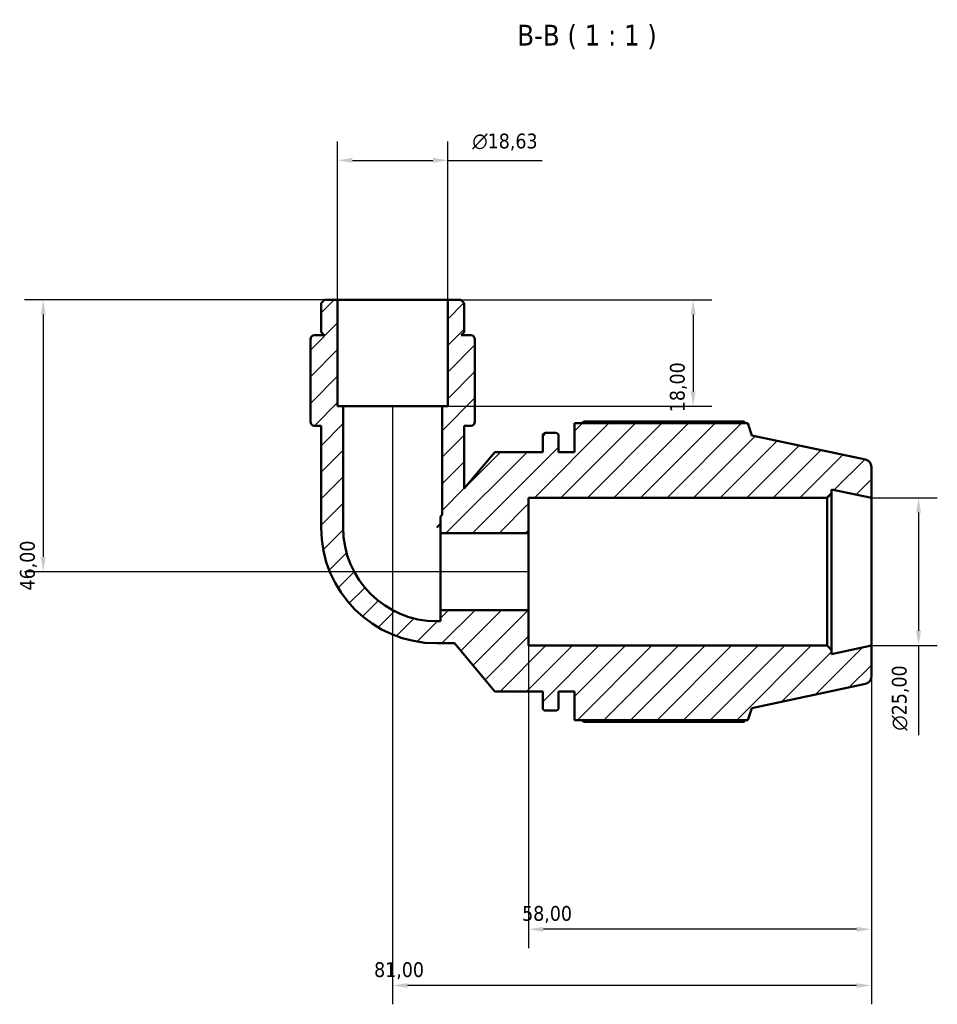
# Model space of a CAD drawing. Header units: millimetres. Extents: x 0 to 931, y 0 to 899.
# Tile 3 of 5: x 309 to 464, y 732 to 899. Entities that reach past the tile are written whole.
import ezdxf

# ---------------------------------------------------------------- set-up
doc = ezdxf.new("R2010")
doc.units = ezdxf.units.MM
for name, color, linetype, lineweight in [('Dimension (ISO)', 7, 'Continuous', 25), ('Hatch (ISO)', 7, 'Continuous', 18), ('Symbol (ISO)', 7, 'Continuous', 25), ('Visible (ISO)', 7, 'Continuous', 50)]:
    doc.layers.add(name, color=color, linetype=linetype, lineweight=lineweight)
doc.styles.add('Label Text (ISO)', font='tahoma.ttf')
doc.styles.add('Note Text (ISO)', font='tahoma.ttf')
doc.dimstyles.new('Default (ISO)', dxfattribs={"dimtxt": 2.5, "dimasz": 2.5, "dimexe": 3.175, "dimexo": 0, "dimgap": 0.762, "dimtad": 1, "dimrnd": 1e-08, "dimzin": 0, "dimtxsty": 'Note Text (ISO)', "dimcen": 0.09, "dimdle": 10, "dimclrd": 256, "dimclre": 256, "dimclrt": 232, "dimazin": 0, "dimtfac": 1.40208, "dimtmove": 0, "dimatfit": 3, "dimfxl": 1, "dimtolj": 1, "dimtzin": 0, "dimlwd": -1, "dimlwe": -1, "dimarcsym": 0})

# ---------------------------------------------------------------- blocks, each defined once
blk = doc.blocks.new('*D7')
at = {"layer": 'Defpoints', "color": 0, "transparency": 16777216}
for p in [(380.99, 874.8), (362.35, 851.22), (380.99, 851.22)]:
    blk.add_point(p, dxfattribs=at)
at = {"layer": 'Dimension (ISO)', "transparency": 16777216}
for p, q in [((362.35, 851.22), (362.35, 877.98)), ((380.99, 851.22), (380.99, 877.98)), ((364.85, 874.8), (378.49, 874.8)), ((380.99, 874.8), (396.97, 874.8))]:
    blk.add_line(p, q, dxfattribs=at)
for points in [[(364.85, 875.22), (364.85, 874.38), (362.35, 874.8)], [(378.49, 875.22), (378.49, 874.38), (380.99, 874.8)]]:
    blk.add_solid(points, dxfattribs=at)
at = {"layer": 'Dimension (ISO)', "color": 232, "true_color": 0xca0064, "transparency": 16777216, "insert": (385.15, 879.32), "char_height": 2.5, "attachment_point": 1, "style": 'Note Text (ISO)'}
blk.add_mtext('\\A1;\\fAIGDT|b0|i0;\\H2.5000;\\ln\\fTahoma|b0|i0;\\H2.5000;18,63', dxfattribs=at)
blk = doc.blocks.new('*D8')
at = {"layer": 'Defpoints', "color": 0, "transparency": 16777216}
for p in [(380.99, 851.22), (380.05, 833.22), (422.51, 833.22)]:
    blk.add_point(p, dxfattribs=at)
at = {"layer": 'Dimension (ISO)', "transparency": 16777216}
for p, q in [((380.99, 851.22), (425.69, 851.22)), ((422.51, 848.72), (422.51, 835.72)), ((380.05, 833.22), (425.69, 833.22))]:
    blk.add_line(p, q, dxfattribs=at)
for points in [[(422.1, 848.72), (422.93, 848.72), (422.51, 851.22)], [(422.1, 835.72), (422.93, 835.72), (422.51, 833.22)]]:
    blk.add_solid(points, dxfattribs=at)
at = {"layer": 'Dimension (ISO)', "color": 232, "true_color": 0xca0064, "transparency": 16777216, "insert": (418.57, 832.2), "char_height": 2.5, "attachment_point": 1, "rotation": 90, "style": 'Note Text (ISO)'}
blk.add_mtext('\\A1;18,00', dxfattribs=at)
blk = doc.blocks.new('*D9')
at = {"layer": 'Defpoints', "color": 0, "transparency": 16777216}
for p in [(362.35, 851.22), (312.55, 805.22), (394.67, 805.22)]:
    blk.add_point(p, dxfattribs=at)
at = {"layer": 'Dimension (ISO)', "transparency": 16777216}
for p, q in [((362.35, 851.22), (309.37, 851.22)), ((312.55, 848.72), (312.55, 807.72)), ((394.67, 805.22), (309.37, 805.22))]:
    blk.add_line(p, q, dxfattribs=at)
for points in [[(312.13, 848.72), (312.96, 848.72), (312.55, 851.22)], [(312.13, 807.72), (312.96, 807.72), (312.55, 805.22)]]:
    blk.add_solid(points, dxfattribs=at)
at = {"layer": 'Dimension (ISO)', "color": 232, "true_color": 0xca0064, "transparency": 16777216, "insert": (308.61, 802.04), "char_height": 2.5, "attachment_point": 1, "rotation": 90, "style": 'Note Text (ISO)'}
blk.add_mtext('\\A1;46,00', dxfattribs=at)
blk = doc.blocks.new('*D10')
at = {"layer": 'Defpoints', "color": 0, "transparency": 16777216}
for p in [(371.67, 833.22), (452.67, 792.72), (371.67, 735.22)]:
    blk.add_point(p, dxfattribs=at)
at = {"layer": 'Dimension (ISO)', "transparency": 16777216}
for p, q in [((371.67, 833.22), (371.67, 732.04)), ((452.67, 792.72), (452.67, 732.04)), ((450.17, 735.22), (374.17, 735.22))]:
    blk.add_line(p, q, dxfattribs=at)
for points in [[(374.17, 735.63), (374.17, 734.8), (371.67, 735.22)], [(450.17, 735.63), (450.17, 734.8), (452.67, 735.22)]]:
    blk.add_solid(points, dxfattribs=at)
at = {"layer": 'Dimension (ISO)', "color": 232, "true_color": 0xca0064, "transparency": 16777216, "insert": (368.53, 739.16), "char_height": 2.5, "attachment_point": 1, "style": 'Note Text (ISO)'}
blk.add_mtext('\\A1;81,00', dxfattribs=at)
blk = doc.blocks.new('*D11')
at = {"layer": 'Defpoints', "color": 0, "transparency": 16777216}
for p in [(394.67, 798.69), (452.67, 792.72), (394.67, 744.73)]:
    blk.add_point(p, dxfattribs=at)
at = {"layer": 'Dimension (ISO)', "transparency": 16777216}
for p, q in [((394.67, 798.69), (394.67, 741.56)), ((452.67, 792.72), (452.67, 741.56)), ((450.17, 744.73), (397.17, 744.73))]:
    blk.add_line(p, q, dxfattribs=at)
for points in [[(397.17, 745.15), (397.17, 744.32), (394.67, 744.73)], [(450.17, 745.15), (450.17, 744.32), (452.67, 744.73)]]:
    blk.add_solid(points, dxfattribs=at)
at = {"layer": 'Dimension (ISO)', "color": 232, "true_color": 0xca0064, "transparency": 16777216, "insert": (393.57, 748.67), "char_height": 2.5, "attachment_point": 1, "style": 'Note Text (ISO)'}
blk.add_mtext('\\A1;58,00', dxfattribs=at)
blk = doc.blocks.new('*D12')
at = {"layer": 'Defpoints', "color": 0, "transparency": 16777216}
for p in [(452.67, 817.72), (452.67, 792.72), (460.64, 792.72)]:
    blk.add_point(p, dxfattribs=at)
at = {"layer": 'Dimension (ISO)', "transparency": 16777216}
for p, q in [((452.67, 817.72), (463.82, 817.72)), ((460.64, 815.22), (460.64, 795.22)), ((452.67, 792.72), (463.82, 792.72)), ((460.64, 792.72), (460.64, 777.58))]:
    blk.add_line(p, q, dxfattribs=at)
for points in [[(460.22, 815.22), (461.06, 815.22), (460.64, 817.72)], [(460.22, 795.22), (461.06, 795.22), (460.64, 792.72)]]:
    blk.add_solid(points, dxfattribs=at)
at = {"layer": 'Dimension (ISO)', "color": 232, "true_color": 0xca0064, "transparency": 16777216, "insert": (456.12, 778.34), "char_height": 2.5, "attachment_point": 1, "rotation": 90, "style": 'Note Text (ISO)'}
blk.add_mtext('\\A1;\\fAIGDT|b0|i0;\\H2.5000;\\ln\\fTahoma|b0|i0;\\H2.5000;25,00', dxfattribs=at)

msp = doc.modelspace()

# ---------------------------------------------------------------- hatches: boundary and pattern name
at = {"layer": 'Hatch (ISO)'}
h = msp.add_hatch(dxfattribs=at)
h.set_pattern_fill('ANSI31', color=256, scale=25.4, style=0)
h.set_pattern_definition([(45, (0, 0), (-2.245064, 2.245064), [])])
edge = h.paths.add_edge_path()
edge.add_line((380.985, 833.216), (380.054, 833.216))
edge.add_line((380.054, 833.216), (380.054, 814.864))
edge.add_line((380.054, 814.864), (379.775, 814.531))
edge.add_line((379.775, 814.531), (379.775, 811.736))
edge.add_line((379.775, 811.736), (394.67, 811.736))
edge.add_line((394.67, 811.736), (394.67, 817.716))
edge.add_line((394.67, 817.716), (445.17, 817.716))
edge.add_line((445.17, 817.716), (445.92, 818.466))
edge.add_line((445.92, 818.466), (445.92, 819.15))
edge.add_line((445.92, 819.15), (452.67, 817.716))
edge.add_line((452.67, 817.716), (452.67, 822.953))
edge.add_ellipse((451.42, 822.953), major_axis=(1.25, 0), ratio=1, start_angle=0, end_angle=78)
edge.add_line((451.68, 824.176), (432.42, 828.27))
edge.add_line((432.42, 828.27), (431.752, 830.326))
edge.add_line((431.752, 830.326), (402.45, 830.326))
edge.add_line((402.45, 830.326), (402.45, 825.466))
edge.add_line((402.45, 825.466), (399.75, 825.466))
edge.add_line((399.75, 825.466), (399.75, 828.206))
edge.add_ellipse((399.25, 828.206), major_axis=(0.5, 0), ratio=1, start_angle=0, end_angle=90)
edge.add_line((399.25, 828.706), (397.55, 828.706))
edge.add_ellipse((397.55, 828.206), major_axis=(0, 0.5), ratio=1, start_angle=0, end_angle=90)
edge.add_line((397.05, 828.206), (397.05, 825.466))
edge.add_line((397.05, 825.466), (388.95, 825.466))
edge.add_line((388.95, 825.466), (383.78, 819.304))
edge.add_line((383.78, 819.304), (383.78, 829.916))
edge.add_line((383.78, 829.916), (384.87, 829.916))
edge.add_ellipse((384.87, 830.642), major_axis=(0, -0.727), ratio=1, start_angle=0, end_angle=90)
edge.add_line((385.596, 830.642), (385.596, 831.416))
edge.add_line((385.596, 831.416), (385.596, 833.216))
edge.add_line((385.596, 833.216), (385.596, 844.489))
edge.add_ellipse((384.87, 844.489), major_axis=(0.727, 0), ratio=1, start_angle=0, end_angle=90)
edge.add_line((384.87, 845.216), (383.28, 845.216))
edge.add_line((383.28, 845.216), (383.78, 845.716))
edge.add_line((383.78, 845.716), (383.78, 850.657))
edge.add_line((383.78, 850.657), (383.221, 851.216))
edge.add_line((383.221, 851.216), (380.985, 851.216))
edge.add_line((380.985, 851.216), (380.985, 833.216))
edge = h.paths.add_edge_path()
edge.add_line((363.286, 833.216), (362.354, 833.216))
edge.add_line((362.354, 833.216), (362.354, 851.216))
edge.add_line((362.354, 851.216), (360.119, 851.216))
edge.add_line((360.119, 851.216), (359.56, 850.657))
edge.add_line((359.56, 850.657), (359.56, 845.716))
edge.add_line((359.56, 845.716), (360.06, 845.216))
edge.add_line((360.06, 845.216), (358.47, 845.216))
edge.add_ellipse((358.47, 844.489), major_axis=(0, 0.727), ratio=1, start_angle=0, end_angle=90)
edge.add_line((357.743, 844.489), (357.743, 833.216))
edge.add_line((357.743, 833.216), (357.743, 831.416))
edge.add_line((357.743, 831.416), (357.743, 830.642))
edge.add_ellipse((358.47, 830.642), major_axis=(-0.727, 0), ratio=1, start_angle=0, end_angle=90)
edge.add_line((358.47, 829.916), (359.56, 829.916))
edge.add_line((359.56, 829.916), (359.56, 812.668))
edge.add_ellipse((379.122, 812.668), major_axis=(-19.563, 0), ratio=1, start_angle=0, end_angle=90)
edge.add_line((379.122, 793.105), (382.12, 793.105))
edge.add_line((382.12, 793.105), (388.95, 784.966))
edge.add_line((388.95, 784.966), (397.05, 784.966))
edge.add_line((397.05, 784.966), (397.05, 782.226))
edge.add_ellipse((397.55, 782.226), major_axis=(-0.5, 0), ratio=1, start_angle=0, end_angle=90)
edge.add_line((397.55, 781.726), (399.25, 781.726))
edge.add_ellipse((399.25, 782.226), major_axis=(0, -0.5), ratio=1, start_angle=0, end_angle=90)
edge.add_line((399.75, 782.226), (399.75, 784.966))
edge.add_line((399.75, 784.966), (402.45, 784.966))
edge.add_line((402.45, 784.966), (402.45, 780.106))
edge.add_line((402.45, 780.106), (431.752, 780.106))
edge.add_line((431.752, 780.106), (432.42, 782.161))
edge.add_line((432.42, 782.161), (451.68, 786.255))
edge.add_ellipse((451.42, 787.478), major_axis=(0.26, -1.223), ratio=1, start_angle=0, end_angle=78)
edge.add_line((452.67, 787.478), (452.67, 792.716))
edge.add_line((452.67, 792.716), (445.92, 791.281))
edge.add_line((445.92, 791.281), (445.92, 791.966))
edge.add_line((445.92, 791.966), (445.17, 792.716))
edge.add_line((445.17, 792.716), (394.67, 792.716))
edge.add_line((394.67, 792.716), (394.67, 798.695))
edge.add_line((394.67, 798.695), (379.775, 798.695))
edge.add_line((379.775, 798.695), (379.775, 796.832))
edge.add_line((379.775, 796.832), (379.122, 796.832))
edge.add_ellipse((379.122, 812.668), major_axis=(0, -15.836), ratio=1, start_angle=270, end_angle=360, ccw=False)
edge.add_line((363.286, 812.668), (363.286, 833.216))

# ---------------------------------------------------------------- linework, layer by layer
at = {"layer": 'Visible (ISO)'}
for p, q in [((360.119, 851.216), (359.56, 850.657)), ((362.354, 851.216), (360.119, 851.216)), ((362.354, 833.216), (362.354, 851.216)), ((380.985, 851.216), (362.354, 851.216)), ((383.221, 851.216), (380.985, 851.216)), ((380.985, 851.216), (380.985, 833.216)), ((383.78, 850.657), (383.221, 851.216)), ((359.56, 850.657), (359.56, 845.716)), ((383.78, 845.716), (383.78, 850.657)), ((357.743, 844.489), (357.743, 833.216)), ((360.06, 845.216), (358.47, 845.216)), ((359.56, 845.716), (360.06, 845.216)), ((383.28, 845.216), (383.78, 845.716)), ((384.87, 845.216), (383.28, 845.216)), ((385.596, 833.216), (385.596, 844.489)), ((357.743, 833.216), (357.743, 831.416)), ((363.286, 833.216), (362.354, 833.216)), ((363.286, 812.668), (363.286, 833.216)), ((380.054, 833.216), (363.286, 833.216)), ((380.985, 833.216), (380.054, 833.216)), ((380.054, 833.216), (380.054, 814.864)), ((385.596, 831.416), (385.596, 833.216)), ((357.743, 831.416), (357.743, 830.642)), ((385.596, 830.642), (385.596, 831.416)), ((358.47, 829.916), (359.56, 829.916)), ((359.56, 829.916), (359.56, 812.668)), ((383.78, 819.304), (383.78, 829.916)), ((383.78, 829.916), (384.87, 829.916)), ((431.752, 830.326), (402.45, 830.326)), ((402.45, 830.326), (402.45, 825.466)), ((431.138, 830.621), (404.07, 830.621)), ((432.42, 828.27), (431.752, 830.326)), ((397.05, 828.206), (397.05, 825.466)), ((399.25, 828.706), (397.55, 828.706)), ((399.75, 825.466), (399.75, 828.206)), ((451.68, 824.176), (432.42, 828.27)), ((388.95, 825.466), (383.78, 819.304)), ((397.05, 825.466), (388.95, 825.466)), ((402.45, 825.466), (399.75, 825.466)), ((452.67, 817.716), (452.67, 822.953)), ((445.17, 817.716), (445.92, 818.466)), ((445.92, 818.466), (445.92, 819.15)), ((445.92, 819.15), (452.67, 817.716)), ((445.92, 791.966), (445.92, 818.466)), ((394.67, 811.736), (394.67, 817.716)), ((394.67, 817.716), (445.17, 817.716)), ((445.17, 817.716), (445.17, 792.716)), ((452.67, 792.716), (452.67, 817.716)), ((380.054, 814.864), (379.775, 814.531)), ((379.775, 814.531), (379.775, 811.736)), ((379.775, 813.321), (379.122, 812.668)), ((379.775, 811.736), (394.67, 811.736)), ((379.775, 798.695), (379.775, 811.736)), ((394.67, 798.695), (394.67, 811.736)), ((394.67, 798.695), (379.775, 798.695)), ((379.775, 798.695), (379.775, 796.832)), ((394.67, 792.716), (394.67, 798.695)), ((379.775, 796.832), (379.122, 796.832)), ((379.122, 793.105), (382.12, 793.105)), ((382.12, 793.105), (388.95, 784.966)), ((445.17, 792.716), (394.67, 792.716)), ((445.92, 791.966), (445.17, 792.716)), ((452.67, 792.716), (445.92, 791.281)), ((445.92, 791.281), (445.92, 791.966)), ((452.67, 787.478), (452.67, 792.716)), ((432.42, 782.161), (451.68, 786.255)), ((388.95, 784.966), (397.05, 784.966)), ((397.05, 784.966), (397.05, 782.226)), ((399.75, 782.226), (399.75, 784.966)), ((399.75, 784.966), (402.45, 784.966)), ((402.45, 784.966), (402.45, 780.106)), ((397.55, 781.726), (399.25, 781.726)), ((431.752, 780.106), (432.42, 782.161)), ((402.45, 780.106), (431.752, 780.106)), ((404.07, 779.811), (431.138, 779.811))]:
    msp.add_line(p, q, dxfattribs=at)
for centre, radius, start, end in [((358.47, 844.489), 0.727, 90, 180), ((384.87, 844.489), 0.727, 0, 90), ((358.47, 830.642), 0.727, 180, 270), ((384.87, 830.642), 0.727, 270, 0), ((397.55, 828.206), 0.5, 90, 180), ((399.25, 828.206), 0.5, 0, 90), ((451.42, 822.953), 1.25, 0, 78), ((379.122, 812.668), 19.563, 180, 270), ((379.122, 812.668), 15.836, 180, 270), ((451.42, 787.478), 1.25, 282, 0), ((397.55, 782.226), 0.5, 180, 270), ((399.25, 782.226), 0.5, 270, 0)]:
    msp.add_arc(centre, radius, start, end, dxfattribs=at)
for points, weights in [([(403.599, 830.326), (403.83, 830.472), (404.07, 830.621)], [1.0131891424, 1.01556326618, 1.01779213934]), ([(431.291, 830.326), (431.215, 830.472), (431.138, 830.621)], [1.00129624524, 1.00072204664, 1]), ([(404.07, 779.811), (403.83, 779.959), (403.599, 780.106)], [1.01779213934, 1.01556326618, 1.0131891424]), ([(431.138, 779.811), (431.215, 779.959), (431.291, 780.106)], [1, 1.00072204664, 1.00129624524])]:
    msp.add_rational_spline(points, weights, degree=2, dxfattribs=at)

# ---------------------------------------------------------------- texts
at = {"layer": 'Symbol (ISO)', "insert": (392.768, 893.594), "char_height": 3.5, "attachment_point": 7, "style": 'Label Text (ISO)'}
msp.add_mtext('B-B ( 1 : 1 )', dxfattribs=at)

# ---------------------------------------------------------------- dimensions: what is measured, and where the dimension line sits
at = {"layer": 'Dimension (ISO)'}
for base, p1, p2, angle, picture, middle in [((380.985, 874.801), (362.354, 851.216), (380.985, 851.216), 180, '*D7', (390.682, 874.801)), ((460.642, 792.716), (452.67, 817.716), (452.67, 792.716), 90, '*D12', (460.642, 783.898))]:
    dim = msp.add_linear_dim(base=base, p1=p1, p2=p2, angle=angle, text='\\fAIGDT|b0|i0;\\H2.5000;\\ln\\fTahoma|b0|i0;\\H2.5000;<>', dimstyle='Default (ISO)', override={"dimdec": 2, "dimtp": 0, "dimtm": 0, "dimtdec": 2, "dimtofl": 0, "dimatfit": 2}, dxfattribs=at)
    dim.commit()
    dim.dimension.update_dxf_attribs({"geometry": picture, "text_midpoint": middle, "dimtype": 160})
for base, p1, p2, angle, picture, middle in [((312.547, 805.216), (362.354, 851.216), (394.67, 805.216), 270, '*D9', (312.547, 806.216)), ((422.513, 833.216), (380.985, 851.216), (380.054, 833.216), 270, '*D8', (422.513, 836.216)), ((371.67, 735.216), (452.67, 792.716), (371.67, 833.216), 180, '*D10', (372.67, 735.216)), ((394.67, 744.732), (452.67, 792.716), (394.67, 798.695), 180, '*D11', (397.67, 744.732))]:
    dim = msp.add_linear_dim(base=base, p1=p1, p2=p2, angle=angle, dimstyle='Default (ISO)', override={"dimdec": 2, "dimtp": 0, "dimtm": 0, "dimtdec": 2, "dimtofl": 0, "dimatfit": 1}, dxfattribs=at)
    dim.commit()
    dim.dimension.update_dxf_attribs({"geometry": picture, "text_midpoint": middle, "dimtype": 160})

doc.saveas('drawing.dxf')
